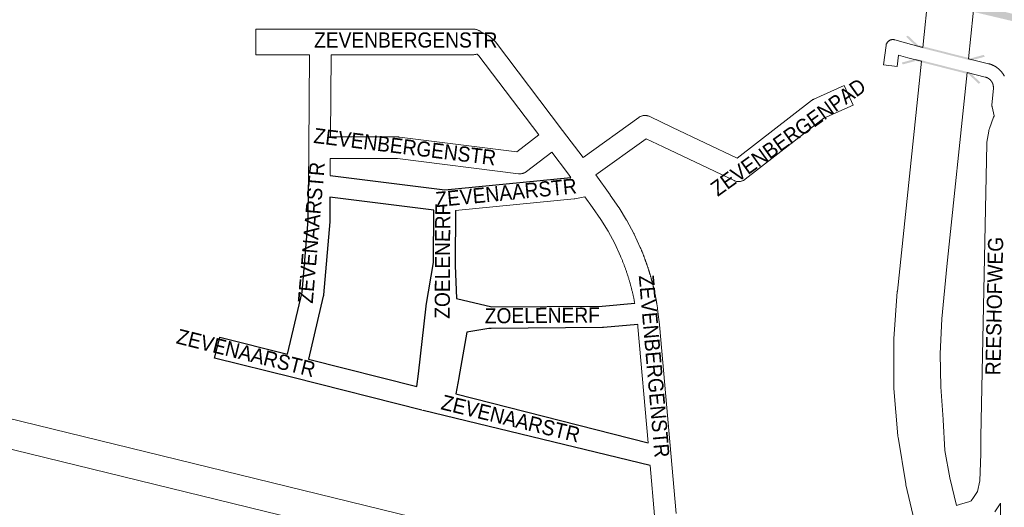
# Model space of a CAD drawing. Header units: metres. Extents: x 123819 to 142731, y 393440 to 405763.
# Tile 29 of 256: x 127188 to 127690, y 398125 to 398373. Entities that reach past the tile are written whole.
import ezdxf
from ezdxf.enums import TextEntityAlignment as Align

# ---------------------------------------------------------------- set-up
doc = ezdxf.new("R2010")
doc.units = ezdxf.units.M
doc.header["$MEASUREMENT"] = 0
for name, color, linetype, lineweight in [('gs-anno-wegen algemeen tekst', 7, 'Continuous', 0), ('gs-knt-aanvullende hoofdweg', 7, 'Continuous', 0), ('gs-knt-fietspaden', 7, 'Continuous', 0), ('gs-knt-wegen algemeen', 7, 'Continuous', 0), ('gs-symb-viaduct', 7, 'Continuous', 0)]:
    doc.layers.add(name, color=color, linetype=linetype, lineweight=lineweight)
doc.styles.add('Style-Arial', font='arial.ttf')

# ---------------------------------------------------------------- blocks, each defined once
blk = doc.blocks.new('gg0-viaduct_103')
at = {"layer": 'gs-symb-viaduct', "linetype": 'Continuous'}
blk.add_hatch(color=7, dxfattribs=at).paths.add_polyline_path([(-5.576, -1.689), (-5.8, -1.4), (-4, 0), (4, 0), (5.8, -1.4), (5.576, -1.689), (3.875, -0.366), (-3.875, -0.366)])
blk = doc.blocks.new('gg0-viaduct_104')
at = {"layer": 'gs-symb-viaduct', "linetype": 'Continuous'}
blk.add_hatch(color=7, dxfattribs=at).paths.add_polyline_path([(-5.58, -1.69), (-5.8, -1.4), (-4, 0), (4, 0), (5.8, -1.4), (5.58, -1.69), (3.87, -0.37), (-3.87, -0.37)])
blk = doc.blocks.new('gg0-viaduct_123')
at = {"layer": 'gs-symb-viaduct', "linetype": 'Continuous'}
blk.add_hatch(color=7, dxfattribs=at).paths.add_polyline_path([(-5.58, -1.69), (-5.8, -1.4), (-4, 0), (4, 0), (5.8, -1.4), (5.58, -1.69), (3.87, -0.37), (-3.87, -0.37)])

msp = doc.modelspace()

# ---------------------------------------------------------------- linework, layer by layer
at = {"color": 7, "linetype": 'Continuous'}
msp.add_line((127410.33, 398182.6), (127508.45, 398157.58), dxfattribs=at)
at = {"color": 7, "linetype": 'Continuous', "flags": 128}
for points in [[(127346.29, 398293.98), (127404.82, 398286.62), (127469.07, 398292.97)], [(127399.22, 398276.22), (127346.23, 398282.88), (127346.19, 398270.73), (127346.19, 398270.5), (127346.17, 398270.28), (127342.96, 398233.14), (127342.93, 398232.88), (127342.89, 398232.62), (127342.83, 398232.35), (127335.24, 398200.19), (127390.5, 398186.31)], [(127390.5, 398186.31), (127391.45, 398192.83), (127395.3, 398227.35), (127395.31, 398227.41), (127395.32, 398227.53), (127395.34, 398227.62), (127395.35, 398227.67), (127399.09, 398249.51), (127399.22, 398276.22)], [(127410.24, 398276.08), (127410.11, 398249), (127410.1, 398248.78), (127410.09, 398248.55), (127410.06, 398248.32), (127410.03, 398248.1), (127410.75, 398231.12), (127428.84, 398226.89), (127484.94, 398227.36), (127501.64, 398228.82)], [(127503.14, 398217.89), (127485.69, 398216.36), (127485.47, 398216.35), (127485.25, 398216.34), (127428.38, 398215.87), (127428.16, 398215.87), (127427.94, 398215.88), (127427.72, 398215.9), (127427.5, 398215.93), (127427.28, 398215.97), (127416.05, 398214.08), (127411.96, 398190.97), (127411.94, 398190.79), (127410.33, 398182.6)], [(127509.46, 398145.99), (127393.77, 398174.13)]]:
    msp.add_lwpolyline(points, dxfattribs=at)
msp.add_lwpolyline([(127393.12, 398174.29), (127327.3, 398190.83), (127287.4, 398200.7, -0.368075), (127287.4, 398200.71), (127290.04, 398211.39, -0.384743), (127290.05, 398211.4), (127324.55, 398202.86), (127332.01, 398234.5), (127335.17, 398271), (127335.23, 398289.14), (127335.23, 398289.16), (127335.23, 398289.17)], format="xyb", dxfattribs=at)
at = {"layer": 'gs-anno-wegen algemeen tekst', "color": 7, "linetype": 'Continuous', "flags": 128}
for points in [[(127423.9, 398366.71), (127423.91, 398366.7)], [(127423.91, 398366.7), (127424.06, 398366.66), (127424.28, 398366.59), (127424.5, 398366.5), (127424.71, 398366.41), (127426.52, 398365.58), (127426.75, 398365.47), (127426.97, 398365.35), (127427.18, 398365.22), (127427.39, 398365.08), (127427.6, 398364.94), (127427.79, 398364.78), (127427.98, 398364.61), (127429.93, 398362.8), (127430.1, 398362.64), (127430.27, 398362.46), (127430.42, 398362.28), (127430.57, 398362.09), (127464.8, 398316.96)], [(127335.23, 398289.18), (127335.41, 398308.14), (127335.87, 398355.57)], [(127346.89, 398355.57), (127346.48, 398313.59), (127380.96, 398313.59), (127381.18, 398313.59), (127381.41, 398313.57), (127381.64, 398313.55), (127441.52, 398306.09), (127452.71, 398314.67), (127422.09, 398355.05), (127421.22, 398355.85)], [(127598.04, 398323.12), (127557.99, 398292.02), (127557.78, 398291.86), (127557.56, 398291.71), (127557.33, 398291.58), (127557.1, 398291.45), (127556.86, 398291.34), (127556.62, 398291.24), (127556.37, 398291.15), (127556.11, 398291.07), (127555.86, 398291), (127555.6, 398290.95), (127555.34, 398290.91), (127555.08, 398290.88), (127554.81, 398290.86), (127554.55, 398290.86), (127554.29, 398290.87), (127554.02, 398290.89), (127553.76, 398290.92), (127553.5, 398290.97), (127553.24, 398291.03), (127552.99, 398291.1), (127552.74, 398291.19), (127552.49, 398291.28), (127552.25, 398291.39), (127516.09, 398308.52), (127516.05, 398308.54), (127507.45, 398312.69), (127481.73, 398294.25)], [(127464.8, 398316.96), (127475.26, 398303.17)], [(127469.07, 398292.97), (127467.33, 398295.39), (127459.37, 398305.89), (127446.43, 398295.97), (127446.22, 398295.81), (127445.99, 398295.66), (127445.76, 398295.52), (127445.52, 398295.4), (127445.28, 398295.29), (127445.03, 398295.19), (127444.78, 398295.1), (127444.52, 398295.02), (127444.26, 398294.96), (127444, 398294.91), (127443.74, 398294.87), (127443.47, 398294.84), (127443.2, 398294.83), (127442.93, 398294.83), (127442.67, 398294.84), (127442.4, 398294.87), (127380.61, 398302.57), (127346.38, 398302.57), (127346.29, 398293.98)], [(127481.73, 398294.25), (127489.09, 398284.04), (127489.14, 398283.96), (127493.53, 398277.64), (127493.61, 398277.52), (127493.69, 398277.39), (127497.49, 398271.23), (127497.58, 398271.08), (127497.66, 398270.94), (127501.21, 398264.31), (127501.29, 398264.16), (127501.36, 398264.01), (127504.47, 398257.25), (127504.54, 398257.09), (127504.64, 398256.86), (127504.74, 398256.63), (127504.83, 398256.4), (127504.93, 398256.17), (127505.02, 398255.94), (127505.12, 398255.71), (127505.21, 398255.47), (127505.31, 398255.24), (127505.4, 398255.01), (127505.5, 398254.78), (127505.59, 398254.55), (127505.68, 398254.32), (127505.77, 398254.08), (127505.86, 398253.85), (127505.96, 398253.62), (127506.05, 398253.38), (127506.14, 398253.15), (127506.23, 398252.92), (127506.32, 398252.68), (127506.4, 398252.45), (127506.49, 398252.21), (127506.58, 398251.98), (127506.67, 398251.74), (127506.75, 398251.51), (127506.84, 398251.28), (127506.93, 398251.04), (127507.01, 398250.8), (127507.1, 398250.57), (127507.18, 398250.33), (127507.27, 398250.1), (127507.35, 398249.86), (127507.43, 398249.63), (127507.52, 398249.39), (127507.6, 398249.15), (127507.68, 398248.92), (127507.76, 398248.68), (127507.84, 398248.45), (127507.92, 398248.21), (127508, 398247.97), (127508.08, 398247.73), (127508.16, 398247.5), (127508.24, 398247.26), (127508.32, 398247.02), (127508.4, 398246.78), (127508.47, 398246.55), (127508.55, 398246.31), (127508.63, 398246.07), (127508.7, 398245.83), (127508.78, 398245.59), (127508.85, 398245.35), (127508.93, 398245.11), (127509, 398244.88), (127509.07, 398244.64), (127509.15, 398244.4), (127509.22, 398244.16), (127509.29, 398243.92), (127509.36, 398243.68), (127509.44, 398243.44), (127509.51, 398243.2), (127509.58, 398242.96), (127509.65, 398242.72), (127509.72, 398242.48), (127509.78, 398242.23), (127509.85, 398242), (127509.92, 398241.75), (127509.99, 398241.51), (127510.05, 398241.27), (127510.12, 398241.03), (127510.19, 398240.79), (127510.25, 398240.55), (127510.32, 398240.31), (127510.38, 398240.07), (127510.45, 398239.82), (127510.51, 398239.58), (127510.57, 398239.34), (127510.64, 398239.1), (127510.7, 398238.85), (127510.76, 398238.61), (127510.82, 398238.37), (127510.88, 398238.13), (127510.94, 398237.88), (127511, 398237.64), (127511.06, 398237.4), (127511.12, 398237.15), (127511.18, 398236.91), (127511.24, 398236.67), (127511.29, 398236.42), (127511.35, 398236.18), (127511.41, 398235.94), (127511.46, 398235.69), (127511.52, 398235.45), (127511.57, 398235.2), (127511.63, 398234.96), (127511.68, 398234.72), (127511.74, 398234.47), (127511.79, 398234.23), (127511.84, 398233.98), (127511.9, 398233.74), (127511.95, 398233.49), (127512, 398233.25), (127512.05, 398233), (127512.1, 398232.76), (127512.15, 398232.51), (127512.2, 398232.27), (127512.25, 398232.02), (127512.3, 398231.78), (127512.34, 398231.53), (127512.39, 398231.29), (127512.44, 398231.04), (127512.48, 398230.79), (127512.53, 398230.55), (127512.58, 398230.3), (127512.62, 398230.05), (127512.67, 398229.81), (127512.71, 398229.56), (127512.75, 398229.32), (127512.8, 398229.07), (127512.84, 398228.82), (127512.88, 398228.57), (127512.92, 398228.33), (127512.96, 398228.08), (127513, 398227.84), (127513.05, 398227.59), (127513.08, 398227.34), (127513.12, 398227.09), (127513.16, 398226.85), (127513.2, 398226.6), (127513.24, 398226.35), (127513.26, 398226.17), (127513.46, 398224.48), (127514.22, 398217.95), (127514.24, 398217.79), (127522.67, 398121.48)], [(127335.23, 398289.17), (127335.23, 398289.18), (127335.23, 398289.18)], [(127335.23, 398289.17), (127335.23, 398289.18), (127335.23, 398289.18)], [(127476.2, 398283.08), (127471.17, 398282.13), (127470.93, 398282.09), (127470.69, 398282.06), (127410.24, 398276.08)], [(127501.64, 398228.82), (127501.57, 398229.19), (127501.5, 398229.58), (127501.42, 398229.96), (127501.34, 398230.34), (127501.27, 398230.73), (127501.19, 398231.11), (127501.11, 398231.49), (127501.02, 398231.88), (127500.94, 398232.26), (127500.86, 398232.64), (127500.77, 398233.02), (127500.68, 398233.4), (127500.59, 398233.78), (127500.5, 398234.16), (127500.41, 398234.54), (127500.32, 398234.92), (127500.23, 398235.3), (127500.13, 398235.68), (127500.04, 398236.06), (127499.94, 398236.44), (127499.84, 398236.82), (127499.74, 398237.2), (127499.64, 398237.57), (127499.54, 398237.95), (127499.43, 398238.33), (127499.33, 398238.71), (127499.22, 398239.08), (127499.12, 398239.46), (127499.01, 398239.83), (127498.9, 398240.21), (127498.79, 398240.58), (127498.67, 398240.96), (127498.56, 398241.33), (127498.45, 398241.71), (127498.33, 398242.08), (127498.21, 398242.45), (127498.09, 398242.83), (127497.97, 398243.2), (127497.85, 398243.57), (127497.73, 398243.94), (127497.61, 398244.31), (127497.48, 398244.68), (127497.36, 398245.05), (127497.23, 398245.42), (127497.1, 398245.79), (127496.97, 398246.16), (127496.84, 398246.53), (127496.71, 398246.9), (127496.57, 398247.26), (127496.44, 398247.63), (127496.3, 398248), (127496.17, 398248.36), (127496.03, 398248.73), (127495.89, 398249.09), (127495.75, 398249.46), (127495.61, 398249.82), (127495.46, 398250.19), (127495.32, 398250.55), (127495.17, 398250.91), (127495.03, 398251.27), (127494.88, 398251.64), (127494.73, 398252), (127494.58, 398252.36), (127494.43, 398252.72), (127491.42, 398259.25), (127488.03, 398265.58), (127484.39, 398271.48), (127480.12, 398277.64), (127476.2, 398283.08)], [(127508.45, 398157.58), (127503.27, 398216.75), (127503.14, 398217.89)], [(127393.76, 398174.13), (127393.75, 398174.13), (127393.12, 398174.29)], [(127393.12, 398174.29), (127393.12, 398174.29), (127393.12, 398174.29)], [(127393.12, 398174.29), (127393.12, 398174.29), (127393.12, 398174.29)], [(127393.77, 398174.13), (127393.77, 398174.13), (127393.76, 398174.13)], [(127393.77, 398174.13), (127393.77, 398174.13), (127393.76, 398174.13)], [(127511.69, 398120.53), (127509.46, 398145.99)]]:
    msp.add_lwpolyline(points, dxfattribs=at)
msp.add_lwpolyline([(127475.26, 398303.17), (127503.69, 398323.56), (127503.91, 398323.71), (127504.14, 398323.85), (127504.38, 398323.98), (127504.62, 398324.09), (127504.87, 398324.2), (127505.12, 398324.29), (127505.38, 398324.37), (127505.64, 398324.44), (127505.9, 398324.5), (127506.16, 398324.54), (127506.43, 398324.57), (127506.7, 398324.58), (127506.97, 398324.59), (127507.24, 398324.58), (127507.5, 398324.56), (127507.77, 398324.52), (127508.03, 398324.47), (127508.29, 398324.41), (127508.55, 398324.34), (127508.81, 398324.25), (127509.06, 398324.15), (127509.3, 398324.04), (127520.82, 398318.47), (127553.91, 398302.8), (127591.81, 398332.24), (127592.02, 398332.4), (127592.24, 398332.54), (127592.47, 398332.68), (127592.7, 398332.8), (127592.94, 398332.92), (127608.47, 398339.84, -0.384552), (127608.48, 398339.83), (127612.96, 398329.78, -0.384551), (127612.95, 398329.77), (127598.04, 398323.12)], format="xyb", dxfattribs=at)
at = {"layer": 'gs-knt-aanvullende hoofdweg', "color": 7, "linetype": 'Continuous', "flags": 128}
for points in [[(127648.49, 398359.29), (127651.45, 398387.73), (127653.31, 398405.57)], [(127676.58, 398399.81), (127671.79, 398353.51)], [(127644.33, 398117.45), (127639.9, 398136.09), (127639.89, 398136.11), (127639.84, 398136.36), (127639.83, 398136.37), (127639.79, 398136.63), (127635.87, 398160.52), (127635.83, 398160.81), (127635.8, 398161.11), (127633.79, 398185.23), (127633.77, 398185.52), (127633.77, 398185.82), (127633.67, 398210.02), (127633.67, 398210.32), (127633.69, 398210.62), (127635.51, 398234.75), (127635.53, 398234.96), (127647.75, 398352.23)], [(127671.06, 398346.46), (127660.82, 398247.5), (127658.26, 398220.87), (127657.42, 398202.94), (127657.69, 398186.09), (127658.91, 398169.53), (127658.92, 398169.38), (127659.75, 398153.6), (127662.32, 398139.69), (127662.33, 398139.67), (127665.69, 398125.63)], [(127002.93, 398213.91), (127003.1, 398213.87), (127036.79, 398205.63), (127396.08, 398117.73), (127651.05, 398055.35), (127654.17, 398054.59)], [(127650.85, 398039.94), (127647.48, 398040.76), (127392.52, 398103.14), (127033.22, 398191.04), (127000.91, 398198.94)]]:
    msp.add_lwpolyline(points, dxfattribs=at)
at = {"layer": 'gs-knt-fietspaden', "color": 7, "linetype": 'Continuous', "flags": 128}
msp.add_lwpolyline([(127647.75, 398352.23), (127640.95, 398353.94), (127640.84, 398353.97), (127636.19, 398355.3), (127635.44, 398349.52, -0.369195), (127635.43, 398349.52), (127628.49, 398350.42, -0.369198), (127628.48, 398350.43), (127629.75, 398360.24), (127629.78, 398360.41), (127629.81, 398360.57), (127629.85, 398360.73), (127629.9, 398360.89), (127629.96, 398361.05), (127630.02, 398361.2), (127630.09, 398361.36), (127630.17, 398361.5), (127630.26, 398361.65), (127630.35, 398361.79), (127630.45, 398361.92), (127630.55, 398362.05), (127630.67, 398362.18), (127630.78, 398362.3), (127630.91, 398362.41), (127631.03, 398362.52), (127631.17, 398362.62), (127631.3, 398362.72), (127631.45, 398362.81), (127631.59, 398362.89), (127631.74, 398362.97), (127631.9, 398363.03), (127632.05, 398363.09), (127632.21, 398363.15), (127632.37, 398363.19), (127632.54, 398363.23), (127632.7, 398363.26), (127632.87, 398363.28), (127633.03, 398363.29), (127633.2, 398363.3), (127633.37, 398363.3), (127633.54, 398363.28), (127633.7, 398363.27), (127633.87, 398363.24), (127634.03, 398363.21), (127634.19, 398363.16), (127642.71, 398360.74), (127648.49, 398359.29)], format="xyb", dxfattribs=at)
for points in [[(127671.79, 398353.51), (127682.03, 398350.98), (127682.05, 398350.98), (127682.18, 398350.95), (127682.32, 398350.91), (127682.45, 398350.87), (127682.58, 398350.83), (127682.71, 398350.79), (127682.84, 398350.75), (127682.97, 398350.71), (127683.1, 398350.67), (127683.23, 398350.62), (127683.36, 398350.57), (127683.49, 398350.52), (127683.62, 398350.47), (127683.75, 398350.42), (127683.88, 398350.37), (127684, 398350.31), (127684.13, 398350.26), (127684.25, 398350.2), (127684.38, 398350.14), (127684.5, 398350.08), (127684.63, 398350.02), (127684.75, 398349.96), (127684.87, 398349.89), (127684.99, 398349.83), (127685.11, 398349.76), (127685.23, 398349.69), (127685.35, 398349.62), (127685.47, 398349.55), (127685.59, 398349.48), (127685.71, 398349.41), (127685.82, 398349.33), (127685.94, 398349.26), (127686.05, 398349.18), (127686.16, 398349.1), (127686.28, 398349.02), (127686.39, 398348.94), (127686.5, 398348.86), (127686.61, 398348.78), (127686.72, 398348.69), (127686.83, 398348.61), (127686.93, 398348.52), (127687.04, 398348.43), (127687.14, 398348.34), (127687.25, 398348.25), (127687.35, 398348.16), (127687.45, 398348.07), (127687.56, 398347.97), (127687.66, 398347.88), (127687.75, 398347.78), (127687.85, 398347.69), (127687.95, 398347.59), (127688.05, 398347.49), (127688.14, 398347.39), (127688.23, 398347.29), (127688.33, 398347.18), (127688.42, 398347.08), (127688.51, 398346.98), (127688.6, 398346.87), (127688.68, 398346.77), (127688.77, 398346.66), (127688.86, 398346.55), (127688.94, 398346.44), (127689.02, 398346.33), (127689.11, 398346.22), (127689.19, 398346.11), (127689.27, 398346), (127689.34, 398345.88), (127689.42, 398345.77), (127689.5, 398345.65), (127689.57, 398345.54), (127689.64, 398345.42), (127689.72, 398345.3), (127689.79, 398345.18), (127689.85, 398345.06), (127689.92, 398344.94), (127689.99, 398344.82), (127690.05, 398344.7)], [(127684.93, 398324.39), (127683.84, 398328.95), (127683.8, 398329.11), (127683.77, 398329.27), (127683.75, 398329.43), (127683.74, 398329.59), (127683.74, 398329.75), (127683.74, 398329.91), (127683.75, 398330.07), (127684.47, 398338.38), (127684.47, 398338.44), (127684.48, 398338.5), (127684.48, 398338.56), (127684.48, 398338.62), (127684.49, 398338.68), (127684.49, 398338.74), (127684.49, 398338.8), (127684.49, 398338.86), (127684.49, 398338.92), (127684.49, 398338.98), (127684.48, 398339.04), (127684.48, 398339.1), (127684.48, 398339.16), (127684.48, 398339.22), (127684.47, 398339.28), (127684.47, 398339.34), (127684.46, 398339.4), (127684.45, 398339.46), (127684.45, 398339.52), (127684.44, 398339.58), (127684.43, 398339.64), (127684.42, 398339.7), (127684.41, 398339.76), (127684.4, 398339.82), (127684.39, 398339.88), (127684.38, 398339.94), (127684.37, 398340), (127684.35, 398340.06), (127684.34, 398340.12), (127684.33, 398340.18), (127684.31, 398340.23), (127684.29, 398340.29), (127684.28, 398340.35), (127684.26, 398340.41), (127684.24, 398340.47), (127684.23, 398340.52), (127684.21, 398340.58), (127684.19, 398340.64), (127684.17, 398340.7), (127684.15, 398340.75), (127684.13, 398340.81), (127684.1, 398340.87), (127684.08, 398340.92), (127684.06, 398340.98), (127684.03, 398341.03), (127684.01, 398341.09), (127683.98, 398341.14), (127683.96, 398341.2), (127683.93, 398341.25), (127683.91, 398341.31), (127683.88, 398341.36), (127683.85, 398341.41), (127683.82, 398341.47), (127683.79, 398341.52), (127683.76, 398341.57), (127683.73, 398341.63), (127683.7, 398341.68), (127683.67, 398341.73), (127683.64, 398341.78), (127683.61, 398341.83), (127683.57, 398341.88), (127683.54, 398341.93), (127683.51, 398341.98), (127683.47, 398342.03), (127683.44, 398342.08), (127683.4, 398342.13), (127683.36, 398342.18), (127683.33, 398342.23), (127683.29, 398342.27), (127683.25, 398342.32), (127683.21, 398342.37), (127683.17, 398342.41), (127683.13, 398342.46), (127683.09, 398342.5), (127683.05, 398342.55), (127683.01, 398342.59), (127682.97, 398342.64), (127682.93, 398342.68), (127682.89, 398342.72), (127682.84, 398342.77), (127682.8, 398342.81), (127682.76, 398342.85), (127682.71, 398342.89), (127682.67, 398342.93), (127682.62, 398342.97), (127682.58, 398343.01), (127682.53, 398343.05), (127682.48, 398343.09), (127682.44, 398343.13), (127682.39, 398343.17), (127682.34, 398343.2), (127682.29, 398343.24), (127682.24, 398343.28), (127682.2, 398343.31), (127682.15, 398343.35), (127682.1, 398343.38), (127682.05, 398343.41), (127682, 398343.45), (127681.95, 398343.48), (127681.89, 398343.51), (127681.84, 398343.54), (127681.79, 398343.57), (127681.74, 398343.61), (127681.69, 398343.64), (127681.63, 398343.66), (127681.58, 398343.69), (127681.53, 398343.72), (127681.47, 398343.75), (127681.42, 398343.78), (127681.36, 398343.8), (127681.31, 398343.83), (127681.25, 398343.85), (127681.2, 398343.88), (127681.14, 398343.9), (127681.09, 398343.93), (127681.03, 398343.95), (127680.98, 398343.97), (127680.92, 398343.99), (127680.86, 398344.01), (127680.81, 398344.03), (127680.75, 398344.05), (127680.69, 398344.07), (127680.63, 398344.09), (127680.58, 398344.11), (127680.52, 398344.12), (127680.46, 398344.14), (127680.4, 398344.16), (127680.34, 398344.17), (127671.06, 398346.46)]]:
    msp.add_lwpolyline(points, dxfattribs=at)
at = {"layer": 'gs-knt-wegen algemeen', "color": 7, "linetype": 'Continuous', "flags": 128}
msp.add_lwpolyline([(127335.87, 398355.57), (127308.39, 398355.57, -0.386772), (127308.38, 398355.58), (127308.38, 398368.58, -0.385403), (127308.39, 398368.59), (127341.44, 398368.59), (127419.32, 398368.59), (127419.64, 398368.59), (127419.96, 398368.56), (127420.28, 398368.52), (127420.59, 398368.47), (127420.9, 398368.4), (127421.21, 398368.31), (127421.52, 398368.21), (127421.81, 398368.1), (127422.11, 398367.97), (127422.39, 398367.82), (127422.67, 398367.67), (127422.94, 398367.5), (127423.2, 398367.31), (127423.45, 398367.12), (127423.69, 398366.91), (127423.9, 398366.71)], format="xyb", dxfattribs=at)
for points in [[(127423.9, 398366.71), (127423.91, 398366.7)], [(127421.22, 398355.85), (127421.21, 398355.85), (127420.9, 398355.77), (127420.59, 398355.7), (127420.28, 398355.64), (127419.96, 398355.6), (127419.64, 398355.58), (127419.32, 398355.57), (127346.89, 398355.57)], [(127665.69, 398125.63), (127667.16, 398126.06), (127672.44, 398127.62), (127673.16, 398127.99), (127674.42, 398129.68), (127676.42, 398132.66), (127677.58, 398138.25), (127678.08, 398151.97), (127678.08, 398160.58), (127678.08, 398160.66), (127678.08, 398160.71), (127681.14, 398310.13), (127681.15, 398310.41), (127681.18, 398310.7), (127681.21, 398310.98), (127682.08, 398316.6), (127682.12, 398316.87), (127682.18, 398317.13), (127682.25, 398317.4), (127682.33, 398317.66), (127682.42, 398317.92), (127684.62, 398323.7)], [(127684.62, 398323.7), (127684.66, 398323.8), (127684.72, 398323.94), (127684.78, 398324.09), (127684.85, 398324.23), (127684.92, 398324.38), (127684.93, 398324.39)], [(127684.62, 398323.7), (127684.62, 398323.7), (127684.62, 398323.7)], [(127684.62, 398323.7), (127684.62, 398323.7), (127684.62, 398323.7)], [(127688.26, 398082.55), (127688.1, 398126.71), (127687.95, 398126.48), (127685.14, 398122.29)]]:
    msp.add_lwpolyline(points, dxfattribs=at)

# ---------------------------------------------------------------- block references
at = {"layer": 'gs-symb-viaduct', "color": 7, "linetype": 'Continuous'}
for name, p, xscale, yscale, zscale, rotation in [('gg0-viaduct_103', (127667.76, 398382.74), 10, 10, 10, 346.6673666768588), ('gg0-viaduct_104', (127659.16, 398356.16), 3.575000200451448, 2.581465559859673, 3.575000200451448, 165.7354877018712), ('gg0-viaduct_123', (127658.72, 398349.94), 3.575000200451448, 2.581465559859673, 3.575000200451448, 345.7354877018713)]:
    msp.add_blockref(name, p, dxfattribs=dict(at, xscale=xscale, yscale=yscale, zscale=zscale, rotation=rotation))

# ---------------------------------------------------------------- texts
at = {"layer": 'gs-anno-wegen algemeen tekst', "color": 7, "linetype": 'Continuous', "style": 'Style-Arial', "width": 0.909091}
msp.add_text('ZEVENBERGENSTR', height=7.7, dxfattribs=at).set_placement((127384.88, 398363.08), align=Align.MIDDLE_CENTER)
for s, rotation, p in [('ZEVENBERGENPAD', 35.6634, (127579.88, 398313.53)), ('ZEVENBERGENSTR', 352.8935, (127384.46, 398308.65)), ('ZEVENAARSTR', 85.0543, (127336.73, 398264.8)), ('ZEVENAARSTR', 5.6436, (127436.03, 398285.17)), ('ZOELENERF', 89.7336, (127403.61, 398250.21)), ('ZEVENBERGENSTR', 274.9989, (127511.57, 398196.62)), ('ZOELENERF', 0.4775, (127454.52, 398222.6)), ('ZEVENAARSTR', 346.1007, (127303.44, 398203.44)), ('ZEVENAARSTR', 346.3295, (127438.41, 398169.97))]:
    msp.add_text(s, height=7.7, rotation=rotation, dxfattribs=at).set_placement(p, align=Align.MIDDLE_CENTER)
at = {"layer": 'gs-anno-wegen algemeen tekst', "color": 7, "style": 'Style-Arial', "width": 0.909091}
msp.add_text('REESHOFWEG', height=7.7, rotation=88.835, dxfattribs=at).set_placement((127684.95, 398227.35), align=Align.MIDDLE_CENTER)

doc.saveas('drawing.dxf')
